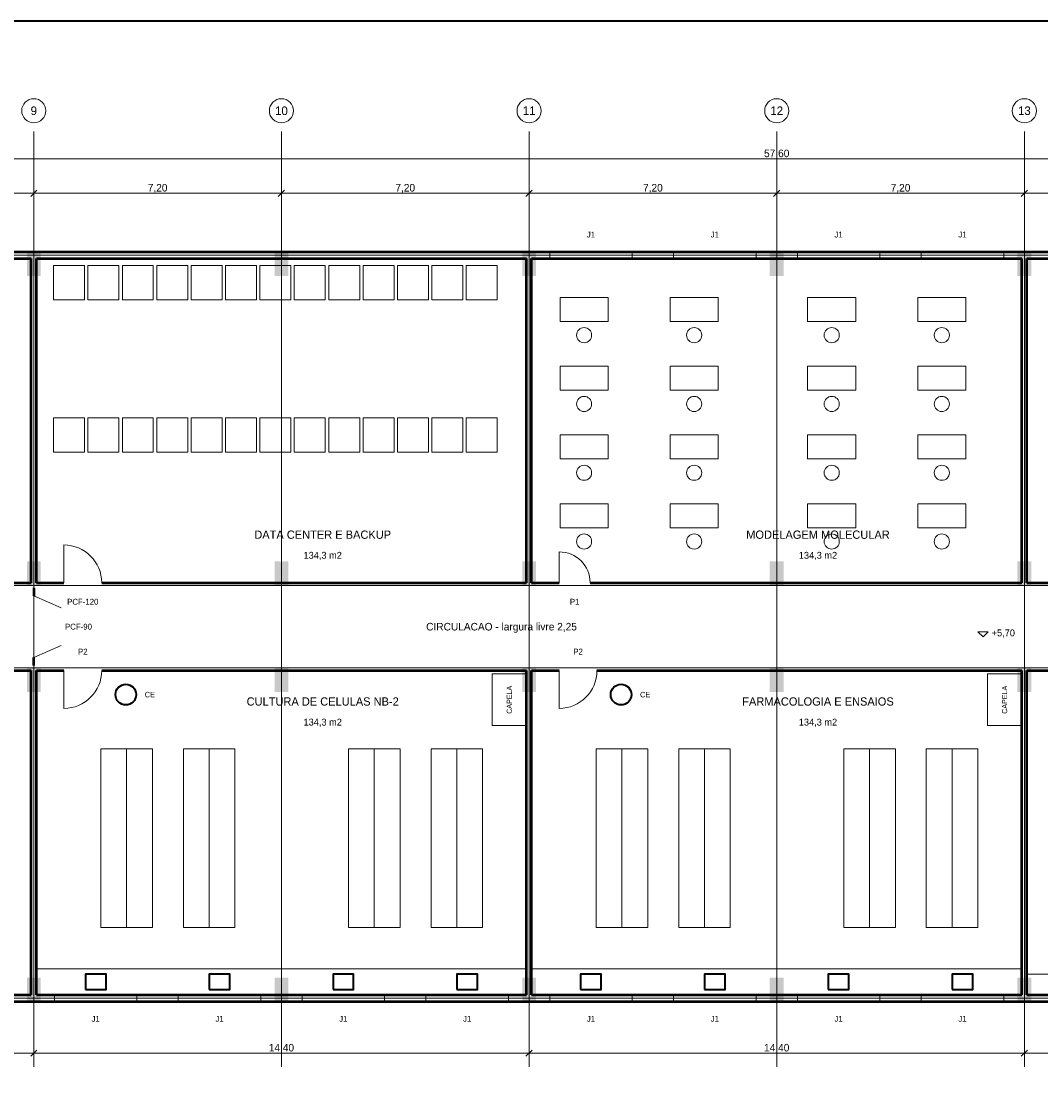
# Model space of a CAD drawing. Header units: metres. Extents: x 40.4 to 122.5, y -29 to 28.4.
# Tile 3 of 5: x 57.2 to 86.9, y -2.6 to 28.4. Entities that reach past the tile are written whole.
import ezdxf
from ezdxf.enums import TextEntityAlignment as Align

# ---------------------------------------------------------------- set-up
doc = ezdxf.new("R2010")
doc.units = ezdxf.units.M
for name, color, linetype, lineweight, true_color in [('COTA', 8, 'Continuous', 13, 0x6a6a6a), ('EIXO', 8, 'Continuous', 13, 0x6a6a6a), ('ESQUADRIA', 4, 'Continuous', 18, 0x007f9f), ('HID_AF', 5, 'Continuous', 40, 0x1d4ed8), ('HID_AP', 3, 'Continuous', 40, 0x15803d), ('MOBILIA', 9, 'Continuous', 13, 0xa8a8a8)]:
    doc.layers.add(name, color=color, linetype=linetype, lineweight=lineweight, true_color=true_color)
for name, color, linetype, lineweight in [('FOLHA', 7, 'Continuous', 35), ('PAREDE', 7, 'Continuous', 50), ('PILAR', 7, 'Continuous', 35), ('TEXTO', 7, 'Continuous', 18)]:
    doc.layers.add(name, color=color, linetype=linetype, lineweight=lineweight)

msp = doc.modelspace()

# ---------------------------------------------------------------- hatches: boundary and pattern name
at = {"layer": 'PILAR'}
for points in [[(57.4, 21), (57.8, 21), (57.8, 21.7), (57.4, 21.7)], [(64.6, 21), (65, 21), (65, 21.7), (64.6, 21.7)], [(71.8, 21), (72.2, 21), (72.2, 21.7), (71.8, 21.7)], [(79, 21), (79.4, 21), (79.4, 21.7), (79, 21.7)], [(86.2, 21), (86.6, 21), (86.6, 21.7), (86.2, 21.7)], [(57.4, 12), (57.8, 12), (57.8, 12.7), (57.4, 12.7)], [(64.6, 12), (65, 12), (65, 12.7), (64.6, 12.7)], [(71.8, 12), (72.2, 12), (72.2, 12.7), (71.8, 12.7)], [(79, 12), (79.4, 12), (79.4, 12.7), (79, 12.7)], [(86.2, 12), (86.6, 12), (86.6, 12.7), (86.2, 12.7)], [(57.4, 8.9), (57.8, 8.9), (57.8, 9.6), (57.4, 9.6)], [(64.6, 8.9), (65, 8.9), (65, 9.6), (64.6, 9.6)], [(71.8, 8.9), (72.2, 8.9), (72.2, 9.6), (71.8, 9.6)], [(79, 8.9), (79.4, 8.9), (79.4, 9.6), (79, 9.6)], [(86.2, 8.9), (86.6, 8.9), (86.6, 9.6), (86.2, 9.6)], [(57.4, -0.1), (57.8, -0.1), (57.8, 0.6), (57.4, 0.6)], [(64.6, -0.1), (65, -0.1), (65, 0.6), (64.6, 0.6)], [(71.8, -0.1), (72.2, -0.1), (72.2, 0.6), (71.8, 0.6)], [(79, -0.1), (79.4, -0.1), (79.4, 0.6), (79, 0.6)], [(86.2, -0.1), (86.6, -0.1), (86.6, 0.6), (86.2, 0.6)]]:
    msp.add_hatch(color=7, dxfattribs=at).paths.add_polyline_path(points)

# ---------------------------------------------------------------- linework, layer by layer
at = {"layer": 'COTA'}
for p, q in [((50.4, 24.4), (108, 24.4)), ((50.4, 23.4), (57.6, 23.4)), ((57.51, 23.31), (57.69, 23.49)), ((57.51, 23.31), (57.69, 23.49)), ((57.6, 21.69), (57.6, 23.49)), ((57.6, 21.69), (57.6, 23.49)), ((57.6, 23.4), (64.8, 23.4)), ((64.71, 23.31), (64.89, 23.49)), ((64.71, 23.31), (64.89, 23.49)), ((64.8, 21.69), (64.8, 23.49)), ((64.8, 21.69), (64.8, 23.49)), ((64.8, 23.4), (72, 23.4)), ((71.91, 23.31), (72.09, 23.49)), ((71.91, 23.31), (72.09, 23.49)), ((72, 21.69), (72, 23.49)), ((72, 21.69), (72, 23.49)), ((72, 23.4), (79.2, 23.4)), ((79.11, 23.31), (79.29, 23.49)), ((79.11, 23.31), (79.29, 23.49)), ((79.2, 21.69), (79.2, 23.49)), ((79.2, 21.69), (79.2, 23.49)), ((79.2, 23.4), (86.4, 23.4)), ((86.31, 23.31), (86.49, 23.49)), ((86.31, 23.31), (86.49, 23.49)), ((86.4, 21.69), (86.4, 23.49)), ((86.4, 21.69), (86.4, 23.49)), ((86.4, 23.4), (93.6, 23.4)), ((57.6, -0.09), (57.6, -1.69)), ((57.6, -0.09), (57.6, -1.69)), ((72, -0.09), (72, -1.69)), ((72, -0.09), (72, -1.69)), ((86.4, -0.09), (86.4, -1.69)), ((86.4, -0.09), (86.4, -1.69)), ((57.51, -1.69), (57.69, -1.51)), ((57.51, -1.69), (57.69, -1.51)), ((71.91, -1.69), (72.09, -1.51)), ((71.91, -1.69), (72.09, -1.51)), ((86.31, -1.69), (86.49, -1.51)), ((86.31, -1.69), (86.49, -1.51)), ((50.4, -1.6), (57.6, -1.6)), ((57.6, -1.6), (72, -1.6)), ((72, -1.6), (86.4, -1.6)), ((86.4, -1.6), (93.6, -1.6))]:
    msp.add_line(p, q, dxfattribs=at)
msp.add_lwpolyline([(85.05, 10.65), (85.2, 10.5), (85.35, 10.65)], close=True, dxfattribs=at)
at = {"layer": 'EIXO'}
for p, q in [((57.6, -2), (57.6, 25.2)), ((64.8, -2), (64.8, 25.2)), ((72, -2), (72, 25.2)), ((79.2, -2), (79.2, 25.2)), ((86.4, -2), (86.4, 25.2)), ((47, 21.6), (109.5, 21.6)), ((47, 12), (109.5, 12)), ((47, 9.6), (109.5, 9.6)), ((47, 0), (109.5, 0))]:
    msp.add_line(p, q, dxfattribs=at)
for centre in [(57.6, 25.8), (64.8, 25.8), (72, 25.8), (79.2, 25.8), (86.4, 25.8)]:
    msp.add_circle(centre, 0.35, dxfattribs=at)
at = {"layer": 'ESQUADRIA'}
for p, q in [((72.6, 21.6), (75, 21.6)), ((76.2, 21.6), (78.6, 21.6)), ((79.8, 21.6), (82.2, 21.6)), ((83.4, 21.6), (85.8, 21.6)), ((58.475, 12.075), (58.475, 13.175)), ((72.875, 12.075), (72.875, 12.975)), ((57.6, 11.7), (58.4, 11.35)), ((57.6, 9.9), (58.4, 10.25)), ((58.475, 9.525), (58.475, 8.425)), ((72.875, 9.525), (72.875, 8.425)), ((58.2, 0), (60.6, 0)), ((61.8, 0), (64.2, 0)), ((65.4, 0), (67.8, 0)), ((69, 0), (71.4, 0)), ((72.6, 0), (75, 0)), ((76.2, 0), (78.6, 0)), ((79.8, 0), (82.2, 0)), ((83.4, 0), (85.8, 0))]:
    msp.add_line(p, q, dxfattribs=at)
for points in [[(72.6, 21.5), (75, 21.5), (75, 21.7), (72.6, 21.7)], [(76.2, 21.5), (78.6, 21.5), (78.6, 21.7), (76.2, 21.7)], [(79.8, 21.5), (82.2, 21.5), (82.2, 21.7), (79.8, 21.7)], [(83.4, 21.5), (85.8, 21.5), (85.8, 21.7), (83.4, 21.7)], [(58.2, -0.1), (60.6, -0.1), (60.6, 0.1), (58.2, 0.1)], [(61.8, -0.1), (64.2, -0.1), (64.2, 0.1), (61.8, 0.1)], [(65.4, -0.1), (67.8, -0.1), (67.8, 0.1), (65.4, 0.1)], [(69, -0.1), (71.4, -0.1), (71.4, 0.1), (69, 0.1)], [(72.6, -0.1), (75, -0.1), (75, 0.1), (72.6, 0.1)], [(76.2, -0.1), (78.6, -0.1), (78.6, 0.1), (76.2, 0.1)], [(79.8, -0.1), (82.2, -0.1), (82.2, 0.1), (79.8, 0.1)], [(83.4, -0.1), (85.8, -0.1), (85.8, 0.1), (83.4, 0.1)]]:
    msp.add_lwpolyline(points, close=True, dxfattribs=at)
for centre, radius, start, end in [((58.475, 12.075), 1.1, 0, 90), ((72.875, 12.075), 0.9, 0, 90), ((58.475, 9.525), 1.1, 270, 360), ((72.875, 9.525), 1.1, 270, 360)]:
    msp.add_arc(centre, radius, start, end, dxfattribs=at)
at = {"layer": 'FOLHA'}
msp.add_lwpolyline([(40.4, -29), (122.5, -29), (122.5, 28.4), (40.4, 28.4)], close=True, dxfattribs=at)
at = {"layer": 'HID_AF'}
for points in [[(59.1, 0.25), (59.7, 0.25), (59.7, 0.7), (59.1, 0.7)], [(62.7, 0.25), (63.3, 0.25), (63.3, 0.7), (62.7, 0.7)], [(66.3, 0.25), (66.9, 0.25), (66.9, 0.7), (66.3, 0.7)], [(69.9, 0.25), (70.5, 0.25), (70.5, 0.7), (69.9, 0.7)], [(73.5, 0.25), (74.1, 0.25), (74.1, 0.7), (73.5, 0.7)], [(77.1, 0.25), (77.7, 0.25), (77.7, 0.7), (77.1, 0.7)], [(80.7, 0.25), (81.3, 0.25), (81.3, 0.7), (80.7, 0.7)], [(84.3, 0.25), (84.9, 0.25), (84.9, 0.7), (84.3, 0.7)]]:
    msp.add_lwpolyline(points, close=True, dxfattribs=at)
at = {"layer": 'HID_AP'}
for centre in [(60.275, 8.825), (74.675, 8.825)]:
    msp.add_circle(centre, 0.3, dxfattribs=at)
at = {"layer": 'MOBILIA'}
for p, q in [((60.3, 2.05), (60.3, 7.25)), ((62.7, 2.05), (62.7, 7.25)), ((67.5, 2.05), (67.5, 7.25)), ((69.9, 2.05), (69.9, 7.25)), ((74.7, 2.05), (74.7, 7.25)), ((77.1, 2.05), (77.1, 7.25)), ((81.9, 2.05), (81.9, 7.25)), ((84.3, 2.05), (84.3, 7.25))]:
    msp.add_line(p, q, dxfattribs=at)
for points in [[(58.175, 20.3), (59.075, 20.3), (59.075, 21.3), (58.175, 21.3)], [(59.175, 20.3), (60.075, 20.3), (60.075, 21.3), (59.175, 21.3)], [(60.175, 20.3), (61.075, 20.3), (61.075, 21.3), (60.175, 21.3)], [(61.175, 20.3), (62.075, 20.3), (62.075, 21.3), (61.175, 21.3)], [(62.175, 20.3), (63.075, 20.3), (63.075, 21.3), (62.175, 21.3)], [(63.175, 20.3), (64.075, 20.3), (64.075, 21.3), (63.175, 21.3)], [(64.175, 20.3), (65.075, 20.3), (65.075, 21.3), (64.175, 21.3)], [(65.175, 20.3), (66.075, 20.3), (66.075, 21.3), (65.175, 21.3)], [(66.175, 20.3), (67.075, 20.3), (67.075, 21.3), (66.175, 21.3)], [(67.175, 20.3), (68.075, 20.3), (68.075, 21.3), (67.175, 21.3)], [(68.175, 20.3), (69.075, 20.3), (69.075, 21.3), (68.175, 21.3)], [(69.175, 20.3), (70.075, 20.3), (70.075, 21.3), (69.175, 21.3)], [(70.175, 20.3), (71.075, 20.3), (71.075, 21.3), (70.175, 21.3)], [(72.9, 19.675), (74.3, 19.675), (74.3, 20.375), (72.9, 20.375)], [(76.1, 19.675), (77.5, 19.675), (77.5, 20.375), (76.1, 20.375)], [(80.1, 19.675), (81.5, 19.675), (81.5, 20.375), (80.1, 20.375)], [(83.3, 19.675), (84.7, 19.675), (84.7, 20.375), (83.3, 20.375)], [(72.9, 17.675), (74.3, 17.675), (74.3, 18.375), (72.9, 18.375)], [(76.1, 17.675), (77.5, 17.675), (77.5, 18.375), (76.1, 18.375)], [(80.1, 17.675), (81.5, 17.675), (81.5, 18.375), (80.1, 18.375)], [(83.3, 17.675), (84.7, 17.675), (84.7, 18.375), (83.3, 18.375)], [(58.175, 15.875), (59.075, 15.875), (59.075, 16.875), (58.175, 16.875)], [(59.175, 15.875), (60.075, 15.875), (60.075, 16.875), (59.175, 16.875)], [(60.175, 15.875), (61.075, 15.875), (61.075, 16.875), (60.175, 16.875)], [(61.175, 15.875), (62.075, 15.875), (62.075, 16.875), (61.175, 16.875)], [(62.175, 15.875), (63.075, 15.875), (63.075, 16.875), (62.175, 16.875)], [(63.175, 15.875), (64.075, 15.875), (64.075, 16.875), (63.175, 16.875)], [(64.175, 15.875), (65.075, 15.875), (65.075, 16.875), (64.175, 16.875)], [(65.175, 15.875), (66.075, 15.875), (66.075, 16.875), (65.175, 16.875)], [(66.175, 15.875), (67.075, 15.875), (67.075, 16.875), (66.175, 16.875)], [(67.175, 15.875), (68.075, 15.875), (68.075, 16.875), (67.175, 16.875)], [(68.175, 15.875), (69.075, 15.875), (69.075, 16.875), (68.175, 16.875)], [(69.175, 15.875), (70.075, 15.875), (70.075, 16.875), (69.175, 16.875)], [(70.175, 15.875), (71.075, 15.875), (71.075, 16.875), (70.175, 16.875)], [(72.9, 15.675), (74.3, 15.675), (74.3, 16.375), (72.9, 16.375)], [(76.1, 15.675), (77.5, 15.675), (77.5, 16.375), (76.1, 16.375)], [(80.1, 15.675), (81.5, 15.675), (81.5, 16.375), (80.1, 16.375)], [(83.3, 15.675), (84.7, 15.675), (84.7, 16.375), (83.3, 16.375)], [(72.9, 13.675), (74.3, 13.675), (74.3, 14.375), (72.9, 14.375)], [(76.1, 13.675), (77.5, 13.675), (77.5, 14.375), (76.1, 14.375)], [(80.1, 13.675), (81.5, 13.675), (81.5, 14.375), (80.1, 14.375)], [(83.3, 13.675), (84.7, 13.675), (84.7, 14.375), (83.3, 14.375)], [(70.925, 7.925), (71.925, 7.925), (71.925, 9.425), (70.925, 9.425)], [(85.325, 7.925), (86.325, 7.925), (86.325, 9.425), (85.325, 9.425)], [(59.55, 2.05), (61.05, 2.05), (61.05, 7.25), (59.55, 7.25)], [(61.95, 2.05), (63.45, 2.05), (63.45, 7.25), (61.95, 7.25)], [(66.75, 2.05), (68.25, 2.05), (68.25, 7.25), (66.75, 7.25)], [(69.15, 2.05), (70.65, 2.05), (70.65, 7.25), (69.15, 7.25)], [(73.95, 2.05), (75.45, 2.05), (75.45, 7.25), (73.95, 7.25)], [(76.35, 2.05), (77.85, 2.05), (77.85, 7.25), (76.35, 7.25)], [(81.15, 2.05), (82.65, 2.05), (82.65, 7.25), (81.15, 7.25)], [(83.55, 2.05), (85.05, 2.05), (85.05, 7.25), (83.55, 7.25)], [(57.675, 0.1), (71.925, 0.1), (71.925, 0.85), (57.675, 0.85)], [(72.075, 0.1), (86.325, 0.1), (86.325, 0.85), (72.075, 0.85)], [(86.475, 0.1), (93.525, 0.1), (93.525, 0.7), (86.475, 0.7)]]:
    msp.add_lwpolyline(points, close=True, dxfattribs=at)
for centre in [(73.6, 19.275), (76.8, 19.275), (80.8, 19.275), (84, 19.275), (73.6, 17.275), (76.8, 17.275), (80.8, 17.275), (84, 17.275), (73.6, 15.275), (76.8, 15.275), (80.8, 15.275), (84, 15.275), (73.6, 13.275), (76.8, 13.275), (80.8, 13.275), (84, 13.275)]:
    msp.add_circle(centre, 0.22, dxfattribs=at)
at = {"layer": 'PAREDE'}
for p, q in [((50.4, 21.7), (108.1, 21.7)), ((50.475, 21.5), (57.525, 21.5)), ((57.525, 12.075), (57.525, 21.5)), ((57.675, 12.075), (57.675, 21.5)), ((57.675, 21.5), (71.925, 21.5)), ((71.925, 12.075), (71.925, 21.5)), ((72.075, 12.075), (72.075, 21.5)), ((72.075, 21.5), (86.325, 21.5)), ((86.325, 12.075), (86.325, 21.5)), ((86.475, 12.075), (86.475, 21.5)), ((86.475, 21.5), (100.725, 21.5)), ((56.625, 12.075), (57.525, 12.075)), ((57.6, 11.925), (57.6, 11.7)), ((57.675, 12.075), (58.475, 12.075)), ((59.575, 12.075), (71.925, 12.075)), ((72.075, 12.075), (72.875, 12.075)), ((73.775, 12.075), (86.325, 12.075)), ((86.475, 12.075), (87.275, 12.075)), ((57.6, 9.675), (57.6, 9.9)), ((52.275, 9.525), (57.525, 9.525)), ((57.525, 0.1), (57.525, 9.525)), ((57.675, 0.1), (57.675, 9.525)), ((57.675, 9.525), (58.475, 9.525)), ((59.575, 9.525), (71.925, 9.525)), ((71.925, 0.1), (71.925, 9.525)), ((72.075, 0.1), (72.075, 9.525)), ((72.075, 9.525), (72.875, 9.525)), ((73.975, 9.525), (86.325, 9.525)), ((86.325, 0.1), (86.325, 9.525)), ((86.475, 0.1), (86.475, 9.525)), ((86.475, 9.525), (87.275, 9.525)), ((50.475, 0.1), (57.525, 0.1)), ((57.675, 0.1), (71.925, 0.1)), ((72.075, 0.1), (86.325, 0.1)), ((86.475, 0.1), (93.525, 0.1)), ((50.4, -0.1), (108.1, -0.1))]:
    msp.add_line(p, q, dxfattribs=at)

# ---------------------------------------------------------------- texts
at = {"layer": 'COTA'}
for s, p in [('57,60', (79.2, 24.56)), ('7,20', (61.2, 23.56)), ('7,20', (68.4, 23.56)), ('7,20', (75.6, 23.56)), ('7,20', (82.8, 23.56)), ('14,40', (64.8, -1.44)), ('14,40', (79.2, -1.44))]:
    msp.add_text(s, height=0.22, dxfattribs=at).set_placement(p, align=Align.MIDDLE_CENTER)
msp.add_text('+5,70', height=0.2, dxfattribs=at).set_placement((85.45, 10.62), align=Align.MIDDLE_LEFT)
at = {"layer": 'EIXO'}
for s, p in [('9', (57.6, 25.8)), ('10', (64.8, 25.8)), ('11', (72, 25.8)), ('12', (79.2, 25.8)), ('13', (86.4, 25.8))]:
    msp.add_text(s, height=0.25, dxfattribs=at).set_placement(p, align=Align.MIDDLE_CENTER)
at = {"layer": 'ESQUADRIA'}
for s, p in [('J1', (73.8, 22.2)), ('J1', (77.4, 22.2)), ('J1', (81, 22.2)), ('J1', (84.6, 22.2)), ('PCF-120', (59.025, 11.525)), ('P1', (73.325, 11.525)), ('PCF-90', (58.9, 10.8)), ('P2', (59.025, 10.075)), ('P2', (73.425, 10.075)), ('J1', (59.4, -0.6)), ('J1', (63, -0.6)), ('J1', (66.6, -0.6)), ('J1', (70.2, -0.6)), ('J1', (73.8, -0.6)), ('J1', (77.4, -0.6)), ('J1', (81, -0.6)), ('J1', (84.6, -0.6))]:
    msp.add_text(s, height=0.17, dxfattribs=at).set_placement(p, align=Align.MIDDLE_CENTER)
at = {"layer": 'HID_AP'}
for p in [(60.975, 8.825), (75.375, 8.825)]:
    msp.add_text('CE', height=0.16, dxfattribs=at).set_placement(p, align=Align.MIDDLE_CENTER)
at = {"layer": 'MOBILIA'}
for p in [(71.425, 8.675), (85.825, 8.675)]:
    msp.add_text('CAPELA', height=0.15, rotation=90, dxfattribs=at).set_placement(p, align=Align.MIDDLE_CENTER)
at = {"layer": 'TEXTO'}
for s, height, p in [('DATA CENTER E BACKUP', 0.24, (66, 13.475)), ('MODELAGEM MOLECULAR', 0.24, (80.4, 13.475)), ('134,3 m2', 0.2, (66, 12.875)), ('134,3 m2', 0.2, (80.4, 12.875)), ('CIRCULACAO - largura livre 2,25', 0.22, (71.2, 10.8)), ('CULTURA DE CELULAS NB-2', 0.24, (66, 8.625)), ('FARMACOLOGIA E ENSAIOS', 0.24, (80.4, 8.625)), ('134,3 m2', 0.2, (66, 8.025)), ('134,3 m2', 0.2, (80.4, 8.025))]:
    msp.add_text(s, height=height, dxfattribs=at).set_placement(p, align=Align.MIDDLE_CENTER)

doc.saveas('drawing.dxf')
